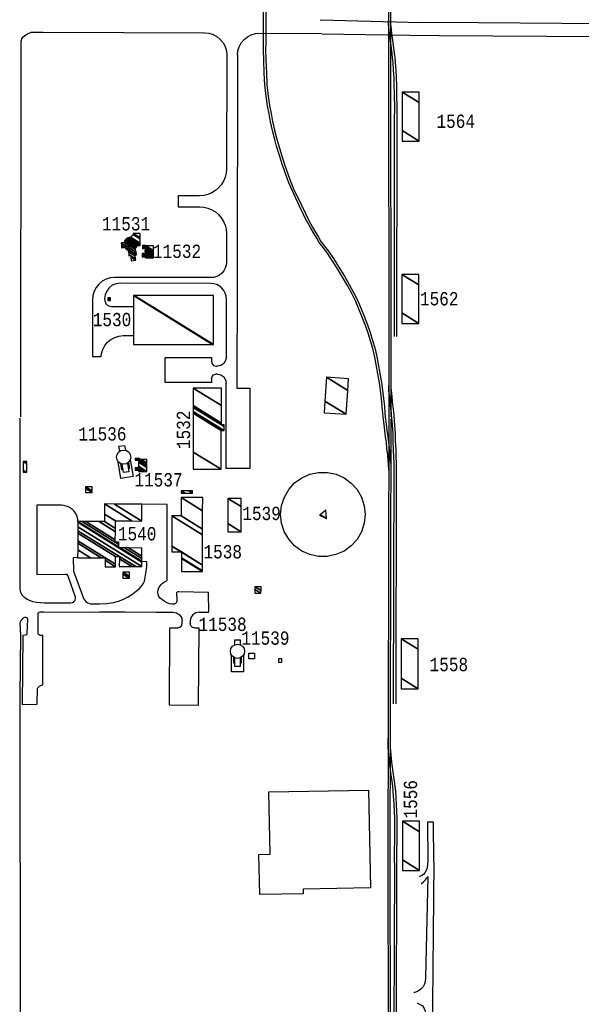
# Model space of a CAD drawing. Extents: x -0.5 to 41.9, y -0.5 to 29.8.
# Tile 12 of 128: x 5.2 to 5.9, y 7.4 to 8.7. Entities that reach past the tile are written whole.
import ezdxf
from ezdxf.enums import TextEntityAlignment as Align

# ---------------------------------------------------------------- set-up
doc = ezdxf.new("R2010")
doc.units = 0
doc.header["$MEASUREMENT"] = 0
for name, color, linetype in [('11', 2, 'CONTINUOUS'), ('21', 5, 'CONTINUOUS'), ('23', 1, 'CONTINUOUS'), ('41', 4, 'CONTINUOUS')]:
    doc.layers.add(name, color=color, linetype=linetype)
doc.styles.add('MONOTXT', font='MONOTXT', dxfattribs={"height": 0.2})

msp = doc.modelspace()

# ---------------------------------------------------------------- linework, layer by layer
at = {"layer": '11'}
for p, q in [((5.5081, 8.6372), (5.5857, 8.6368)), ((5.4799, 8.6092), (5.4795, 8.3273)), ((5.4527, 8.2173), (5.4546, 8.2173)), ((5.4546, 8.2071), (5.4527, 8.2071)), ((5.4101, 7.8929), (5.4101, 7.896)), ((5.4202, 7.896), (5.4202, 7.8928))]:
    msp.add_line(p, q, dxfattribs=at)
for points in [[(5.7313, 8.6511), (6.0459, 8.6485), (6.0492, 8.6495), (6.0519, 8.651), (6.0546, 8.653), (6.0569, 8.6553), (6.0588, 8.6578), (6.0603, 8.6601), (6.0615, 8.6628), (6.0619, 8.665), (6.0636, 8.7133)], [(5.584, 8.6541), (5.711, 8.6506), (5.7313, 8.6511)], [(5.2067, 8.1532), (5.2072, 8.627), (5.2079, 8.6301), (5.2093, 8.6319), (5.2119, 8.6342), (5.215, 8.6363), (5.2179, 8.6377), (5.2198, 8.6382), (5.2233, 8.6383), (5.2348, 8.6383), (5.4384, 8.6376)], [(5.4384, 8.6376), (5.4439, 8.637), (5.4491, 8.6354), (5.454, 8.6328), (5.4582, 8.6293), (5.4617, 8.625), (5.4643, 8.6202), (5.4659, 8.6149), (5.4664, 8.6094)], [(5.4799, 8.6092), (5.4804, 8.6147), (5.482, 8.62), (5.4847, 8.6248), (5.4882, 8.6291), (5.4925, 8.6326), (5.4973, 8.6351), (5.5026, 8.6367), (5.5081, 8.6372)], [(5.5865, 8.6364), (5.6963, 8.6348), (5.7346, 8.6343)], [(5.7346, 8.6343), (6.2727, 8.6307)], [(5.4664, 8.6094), (5.466, 8.4658), (5.4655, 8.4605), (5.4643, 8.4554), (5.4623, 8.4505), (5.4595, 8.446), (5.4561, 8.442), (5.452, 8.4386), (5.4475, 8.4358), (5.4426, 8.4338), (5.4375, 8.4326), (5.4322, 8.4322), (5.4052, 8.4322), (5.4052, 8.4181), (5.4323, 8.4182), (5.4375, 8.4177), (5.4427, 8.4165), (5.4475, 8.4145), (5.452, 8.4117), (5.456, 8.4083), (5.4595, 8.4043), (5.4622, 8.3998), (5.4643, 8.3949), (5.4655, 8.3898), (5.4659, 8.3845), (5.466, 8.3485), (5.4656, 8.3447), (5.4645, 8.341), (5.4627, 8.3376), (5.4602, 8.3346), (5.4572, 8.3322), (5.4538, 8.3304), (5.4501, 8.3292), (5.4463, 8.3289), (5.325, 8.329), (5.3195, 8.3285), (5.3143, 8.3269), (5.3094, 8.3243), (5.3052, 8.3208), (5.3017, 8.3166), (5.2991, 8.3117), (5.2975, 8.3065), (5.2969, 8.301), (5.297, 8.2296), (5.3079, 8.2296), (5.3085, 8.2331), (5.3101, 8.2384), (5.3127, 8.2432), (5.3161, 8.2475), (5.3204, 8.251), (5.3253, 8.2536), (5.3305, 8.2552), (5.3357, 8.256), (5.3487, 8.2558)], [(5.4659, 8.2285), (5.4659, 8.3019), (5.4656, 8.3057), (5.4645, 8.3094), (5.4627, 8.3128), (5.4602, 8.3158), (5.4572, 8.3182), (5.4539, 8.3201), (5.4502, 8.3212), (5.4463, 8.3216), (5.3319, 8.3218), (5.3269, 8.3212), (5.3221, 8.3192), (5.3181, 8.3161), (5.315, 8.312), (5.313, 8.3073), (5.3123, 8.3022), (5.3131, 8.2979), (5.3149, 8.2952), (5.3177, 8.2933), (5.3209, 8.2927), (5.3487, 8.2927)], [(5.4795, 8.3273), (5.4792, 8.1894), (5.4953, 8.1894), (5.4953, 8.0884), (5.4788, 8.0883), (5.4655, 8.0883), (5.4658, 8.1959)], [(5.4471, 8.2014), (5.4472, 8.1965), (5.3888, 8.1965), (5.3888, 8.228), (5.4472, 8.228), (5.4471, 8.223)], [(5.4471, 8.223), (5.4478, 8.2202), (5.4498, 8.2181), (5.4527, 8.2173)], [(5.4659, 8.2285), (5.465, 8.2242), (5.4626, 8.2206), (5.4589, 8.2182), (5.4546, 8.2173)], [(5.4471, 8.2014), (5.4478, 8.2043), (5.4498, 8.2064), (5.4527, 8.2071)], [(5.4546, 8.2071), (5.4589, 8.2063), (5.4625, 8.2038), (5.465, 8.2002), (5.4658, 8.1959)], [(5.2788, 8.0214), (5.2784, 8.0241), (5.2776, 8.0278), (5.2763, 8.0308), (5.2739, 8.0343), (5.2717, 8.0365), (5.2683, 8.039), (5.2655, 8.0403), (5.2628, 8.0411), (5.2607, 8.0416), (5.258, 8.0421), (5.2548, 8.0422), (5.2268, 8.042), (5.227, 7.9545), (5.2625, 7.9552), (5.2644, 7.9548), (5.2659, 7.9531), (5.2664, 7.9518), (5.2751, 7.9266), (5.2754, 7.9243), (5.2748, 7.9219), (5.2737, 7.9204), (5.2726, 7.9194), (5.2713, 7.9187), (5.2698, 7.9185), (5.2669, 7.9183), (5.2367, 7.9185), (5.2316, 7.9188), (5.2266, 7.9193), (5.2219, 7.9203), (5.2188, 7.9213), (5.2156, 7.9225), (5.2133, 7.924), (5.2112, 7.9256), (5.2093, 7.9277), (5.208, 7.9294), (5.2069, 7.932), (5.2062, 7.9344), (5.206, 7.9365), (5.2058, 8.1518)], [(5.4315, 7.9072), (5.4436, 7.9071), (5.4433, 7.9318), (5.4059, 7.9329), (5.4049, 7.9329), (5.4037, 7.9324), (5.4031, 7.9314), (5.4034, 7.9228), (5.4033, 7.921), (5.403, 7.9197), (5.4026, 7.9187), (5.4016, 7.918), (5.3999, 7.9173), (5.3977, 7.9172), (5.3943, 7.9177), (5.3911, 7.9189), (5.3873, 7.9211), (5.3845, 7.923), (5.3823, 7.9248), (5.3809, 7.9268), (5.3798, 7.9294), (5.3794, 7.9323), (5.3798, 7.9351), (5.3809, 7.9378), (5.3824, 7.9402), (5.3838, 7.9421), (5.3855, 7.9437), (5.3878, 7.9454), (5.3914, 7.9472), (5.3913, 8.043), (5.3593, 8.0433)], [(5.2784, 7.9759), (5.2729, 7.9758), (5.273, 7.9589), (5.2863, 7.9236), (5.2874, 7.9221), (5.2885, 7.9207), (5.2898, 7.9199), (5.2909, 7.9189), (5.2926, 7.9183), (5.2946, 7.9177), (5.2968, 7.9175), (5.3059, 7.9175), (5.3153, 7.918), (5.3235, 7.9191), (5.3297, 7.9208), (5.3355, 7.923), (5.3411, 7.9259), (5.3468, 7.9294), (5.3523, 7.9336), (5.3558, 7.9367), (5.3586, 7.9395), (5.3609, 7.9429), (5.3625, 7.9463), (5.3637, 7.9512), (5.3645, 7.9561), (5.365, 7.9609), (5.3655, 7.9659), (5.3657, 7.9694), (5.3658, 7.9707), (5.3594, 7.9708)], [(5.2058, 7.5911), (5.2061, 7.7908), (5.206, 7.8011), (5.2067, 7.878), (5.206, 7.8926), (5.2064, 7.8947), (5.2069, 7.896), (5.2079, 7.8974), (5.2093, 7.8991), (5.2105, 7.9005), (5.2116, 7.9009), (5.2129, 7.9009), (5.2139, 7.9005), (5.2143, 7.9), (5.215, 7.8986), (5.2145, 7.8803), (5.2144, 7.8792), (5.2137, 7.8785), (5.2127, 7.8782), (5.2093, 7.8778), (5.2086, 7.7908), (5.2274, 7.791), (5.2279, 7.8108), (5.2282, 7.8118), (5.2289, 7.8126), (5.2303, 7.8138), (5.2319, 7.8148), (5.2343, 7.8156), (5.2344, 7.8776), (5.2317, 7.8777), (5.2301, 7.8779), (5.229, 7.8789), (5.2288, 7.8805), (5.2287, 7.9055), (5.229, 7.9065), (5.2297, 7.907), (5.231, 7.9073), (5.2339, 7.9075), (5.2357, 7.9076), (5.2934, 7.9071), (5.3058, 7.9073), (5.3185, 7.9076), (5.3301, 7.9076), (5.3383, 7.9076), (5.3768, 7.9071), (5.3989, 7.9072)], [(5.3989, 7.9072), (5.4032, 7.9064), (5.4068, 7.9039), (5.4093, 7.9003), (5.4101, 7.896)], [(5.4315, 7.9072), (5.4272, 7.9064), (5.4236, 7.9039), (5.4211, 7.9003), (5.4202, 7.896)], [(5.4259, 7.8872), (5.431, 7.8872), (5.4305, 7.7895), (5.394, 7.7897), (5.3945, 7.8874), (5.4045, 7.8873)], [(5.4045, 7.8873), (5.4073, 7.888), (5.4094, 7.89), (5.4101, 7.8929)], [(5.4259, 7.8872), (5.4231, 7.8879), (5.421, 7.89), (5.4202, 7.8928)], [(5.6453, 7.6828), (5.6475, 7.5593), (5.5628, 7.5578), (5.5629, 7.5521), (5.5079, 7.5511), (5.5069, 7.6016), (5.521, 7.6019), (5.5195, 7.6805), (5.6453, 7.6828)], [(5.7274, 7.5914), (5.7272, 7.6425), (5.7193, 7.6425), (5.7198, 7.593)], [(5.2058, 7.5911), (5.2053, 7.1544), (5.2064, 7.1494), (5.2084, 7.1448), (5.2107, 7.1417), (5.214, 7.1384), (5.2175, 7.1361), (5.2216, 7.1342), (5.2244, 7.1328), (5.2289, 7.131), (5.2344, 7.1308), (5.5847, 7.1275)], [(5.7198, 7.593), (5.7191, 7.5848), (5.7179, 7.5814), (5.7163, 7.5786), (5.7146, 7.5765), (5.7125, 7.5749), (5.7091, 7.5733)], [(5.7274, 7.5914), (5.7252, 7.3689), (5.7225, 7.1406)], [(5.7116, 7.5647), (5.7146, 7.5669), (5.717, 7.5695), (5.7183, 7.5715), (5.7193, 7.5728), (5.7201, 7.5739), (5.7171, 7.4466), (5.7165, 7.4408), (5.7154, 7.437), (5.7139, 7.4346), (5.711, 7.4319), (5.708, 7.4295), (5.7057, 7.4282), (5.7037, 7.4276), (5.7023, 7.4275)], [(5.7065, 7.4146), (5.7133, 7.4107), (5.7153, 7.4073), (5.7167, 7.4038), (5.7172, 7.4008), (5.7174, 7.3989), (5.7174, 7.3668), (5.7152, 7.1406)]]:
    msp.add_lwpolyline(points, dxfattribs=at)
at = {"layer": '21'}
for points in [[(5.3316, 8.11), (5.3305, 8.1163), (5.3374, 8.1174), (5.3385, 8.1111)], [(5.3447, 8.0994), (5.3483, 8.0783), (5.333, 8.0757), (5.3295, 8.0967)], [(5.3412, 8.095), (5.343, 8.0842), (5.3361, 8.0831), (5.3343, 8.0938)], [(5.3424, 8.0959), (5.3436, 8.0883), (5.3423, 8.0881)], [(5.3354, 8.087), (5.3342, 8.0867), (5.3329, 8.0942)], [(5.641, 8.0302), (5.6398, 8.0191), (5.6364, 8.0085), (5.6308, 7.9989), (5.6233, 7.9906), (5.6143, 7.9841), (5.604, 7.9796), (5.5931, 7.9773), (5.582, 7.9773), (5.5711, 7.9796), (5.5609, 7.9842), (5.5519, 7.9907), (5.5445, 7.999), (5.5389, 8.0087), (5.5355, 8.0193), (5.5343, 8.0304), (5.5355, 8.0415), (5.539, 8.0521), (5.5446, 8.0617), (5.552, 8.07), (5.5611, 8.0765), (5.5713, 8.0811), (5.5822, 8.0834), (5.5933, 8.0833), (5.6042, 8.081), (5.6144, 8.0765), (5.6234, 8.0699), (5.6309, 8.0616), (5.6364, 8.0519), (5.6398, 8.0413), (5.641, 8.0302)], [(5.4764, 7.8661), (5.4764, 7.8724), (5.4834, 7.8724), (5.4834, 7.866)], [(5.4876, 7.8535), (5.4876, 7.832), (5.4722, 7.832), (5.4722, 7.8532)], [(5.4764, 7.8427), (5.4751, 7.8427), (5.4752, 7.8503)], [(5.4834, 7.8496), (5.4834, 7.8387), (5.4764, 7.8387), (5.4764, 7.8496)], [(5.4847, 7.8504), (5.4847, 7.8427), (5.4834, 7.8427)], [(5.4942, 7.8556), (5.5015, 7.8556), (5.5015, 7.8483), (5.4942, 7.8483), (5.4942, 7.8556)], [(5.5321, 7.8488), (5.5352, 7.8488), (5.5352, 7.8438), (5.5321, 7.8438), (5.5321, 7.8488)]]:
    msp.add_lwpolyline(points, dxfattribs=at)
for centre, radius in [((5.3451, 8.3714), 0.00351), ((5.3364, 8.1025), 0.00898), ((5.4799, 7.8578), 0.00898)]:
    msp.add_circle(centre, radius, dxfattribs=at)
at = {"layer": '41'}
for p, q in [((5.6704, 8.7131), (5.6706, 8.1533)), ((5.673, 8.7131), (5.6732, 8.1533)), ((5.6706, 8.1533), (5.6696, 7.5911)), ((5.6733, 8.1508), (5.6722, 7.5911)), ((5.6696, 7.5911), (5.6705, 7.03)), ((5.6722, 7.5911), (5.6732, 7.03)), ((5.6778, 7.5909), (5.6771, 7.3316)), ((5.6804, 7.5909), (5.6798, 7.3316))]:
    msp.add_line(p, q, dxfattribs=at)
for points in [[(5.5828, 8.3733), (5.5799, 8.3787), (5.5764, 8.3842), (5.5723, 8.3912), (5.5723, 8.3913), (5.5676, 8.3998), (5.5675, 8.3998), (5.5631, 8.4085), (5.5583, 8.4189), (5.5483, 8.4399), (5.5448, 8.4485), (5.5413, 8.4578), (5.5368, 8.4708), (5.5328, 8.483), (5.5293, 8.4945), (5.5269, 8.503), (5.5242, 8.5144), (5.5216, 8.5254), (5.5198, 8.5354), (5.5178, 8.5454), (5.5161, 8.5576), (5.5146, 8.572), (5.5137, 8.5868), (5.5131, 8.6033), (5.5128, 8.6155), (5.5129, 8.6258), (5.5126, 8.7132)], [(5.5152, 8.7132), (5.5155, 8.6258), (5.5154, 8.6155), (5.5157, 8.6034), (5.5163, 8.5868), (5.5171, 8.5724), (5.5187, 8.5579), (5.5204, 8.5458), (5.5224, 8.5359), (5.5242, 8.5259), (5.5267, 8.515), (5.5295, 8.5036), (5.5319, 8.4952), (5.5353, 8.4837), (5.5393, 8.4717), (5.5438, 8.4587), (5.5473, 8.4494), (5.5507, 8.4409), (5.5607, 8.4201), (5.5655, 8.4097), (5.5699, 8.401), (5.5746, 8.3926), (5.5787, 8.3855), (5.5821, 8.38), (5.5851, 8.3746)], [(5.6779, 8.2548), (5.678, 8.5303), (5.6782, 8.5409), (5.6777, 8.5616), (5.6776, 8.5717), (5.6774, 8.5807), (5.6768, 8.5901), (5.676, 8.6007), (5.6755, 8.6061), (5.6749, 8.6115), (5.674, 8.6181), (5.6724, 8.631), (5.6715, 8.6368), (5.671, 8.6411), (5.6707, 8.6431), (5.6706, 8.6448), (5.6704, 8.6479), (5.6704, 8.6525)], [(5.673, 8.6525), (5.673, 8.6479), (5.6732, 8.645), (5.6736, 8.6414), (5.6741, 8.6371), (5.675, 8.6313), (5.6766, 8.6184), (5.6775, 8.6118), (5.6781, 8.6064), (5.6786, 8.6009), (5.679, 8.5947), (5.6794, 8.5903), (5.68, 8.5808), (5.6802, 8.5717), (5.6803, 8.5617), (5.6808, 8.5409), (5.6807, 8.5302), (5.6805, 8.2548)], [(5.6635, 8.1531), (5.6631, 8.158), (5.6625, 8.1661), (5.6615, 8.1764), (5.6601, 8.1868), (5.6588, 8.1964), (5.657, 8.2075), (5.6548, 8.2194), (5.653, 8.2288), (5.6505, 8.2395), (5.6476, 8.2491), (5.6446, 8.259), (5.6414, 8.2687), (5.6373, 8.2792), (5.6335, 8.2885), (5.6292, 8.2986), (5.624, 8.3089), (5.6185, 8.319), (5.6125, 8.3295), (5.6047, 8.342), (5.5986, 8.3516), (5.5925, 8.3608), (5.5828, 8.3733)], [(5.5851, 8.3746), (5.5946, 8.3623), (5.6008, 8.353), (5.6069, 8.3434), (5.6147, 8.3309), (5.6208, 8.3203), (5.6263, 8.3101), (5.6315, 8.2997), (5.636, 8.2895), (5.6398, 8.2801), (5.6438, 8.2695), (5.6471, 8.2598), (5.6501, 8.2498), (5.653, 8.2402), (5.6555, 8.2294), (5.6574, 8.2198), (5.6596, 8.208), (5.6614, 8.1968), (5.6627, 8.1871), (5.6641, 8.1767), (5.6651, 8.1663), (5.6657, 8.1582), (5.6661, 8.1532)], [(5.6749, 8.1479), (5.6743, 8.1556), (5.6739, 8.1589), (5.6734, 8.1632), (5.6728, 8.1684), (5.6719, 8.1781), (5.6713, 8.1831), (5.6709, 8.1858), (5.6706, 8.1897), (5.6706, 8.193)], [(5.6732, 8.193), (5.6732, 8.19), (5.6735, 8.1861), (5.6739, 8.1834), (5.6745, 8.1784), (5.675, 8.173), (5.6754, 8.1686), (5.676, 8.1635), (5.6765, 8.1592), (5.6769, 8.1558), (5.6775, 8.1481)], [(5.6706, 8.0863), (5.6705, 8.0928), (5.6699, 8.0988), (5.6695, 8.1039), (5.6693, 8.1068), (5.6688, 8.1096), (5.6684, 8.1142), (5.6676, 8.1209), (5.6667, 8.1282), (5.6648, 8.1437), (5.6635, 8.1531)], [(5.6661, 8.1532), (5.6674, 8.144), (5.6684, 8.1364), (5.6694, 8.128), (5.6702, 8.1213), (5.671, 8.1145), (5.6716, 8.1097), (5.6721, 8.1051), (5.6725, 8.099), (5.6731, 8.093), (5.6732, 8.0863)], [(5.6768, 7.7917), (5.6774, 8.0954), (5.6771, 8.1025), (5.6768, 8.1122), (5.6763, 8.1227), (5.676, 8.1324), (5.6749, 8.1479)], [(5.6775, 8.1481), (5.6786, 8.1325), (5.6789, 8.1228), (5.6794, 8.1123), (5.6797, 8.1026), (5.68, 8.0955), (5.6801, 8.0859), (5.6795, 7.7917)], [(5.6778, 7.5909), (5.6781, 7.6345), (5.6781, 7.647), (5.6775, 7.665), (5.6764, 7.6811), (5.6757, 7.6875), (5.6745, 7.6965), (5.6732, 7.7048), (5.6731, 7.7048), (5.6715, 7.7175), (5.6708, 7.7267), (5.6699, 7.7363), (5.6699, 7.7487)], [(5.6725, 7.7487), (5.6725, 7.7363), (5.6734, 7.727), (5.6741, 7.7178), (5.6757, 7.7052), (5.6771, 7.6969), (5.6783, 7.6878), (5.679, 7.6814), (5.6796, 7.6735), (5.6801, 7.6651), (5.6804, 7.6558), (5.6807, 7.647), (5.6807, 7.6344), (5.6804, 7.5909)]]:
    msp.add_lwpolyline(points, dxfattribs=at)

# ---------------------------------------------------------------- texts
at = {"layer": '23', "style": 'MONOTXT', "width": 0.833333}
for s, p in [('1564', (5.7551, 8.5261)), ('11531', (5.3394, 8.3968)), ('11532', (5.4037, 8.3621)), ('1562', (5.7343, 8.3023)), ('1530', (5.3217, 8.276)), ('11536', (5.3096, 8.1319)), ('11537', (5.3803, 8.074)), ('1539', (5.5103, 8.0316)), ('1540', (5.3534, 8.006)), ('1538', (5.4613, 7.9833)), ('11538', (5.4611, 7.8918)), ('11539', (5.5151, 7.8744)), ('1558', (5.7464, 7.8411))]:
    msp.add_text(s, height=0.01684, dxfattribs=at).set_placement(p, align=Align.MIDDLE)
for s, p in [('1532', (5.4118, 8.137)), ('1556', (5.698, 7.6711))]:
    msp.add_text(s, height=0.01684, rotation=90, dxfattribs=at).set_placement(p, align=Align.MIDDLE)

# ---------------------------------------------------------------- meshes
at = {"layer": '21'}
mesh = msp.add_polyface(dxfattribs=at)
corners = [(5.6875, 8.5011), (5.7088, 8.5011), (5.6875, 8.5143), (5.6875, 8.5629), (5.7088, 8.5496), (5.6875, 8.5629), (5.7088, 8.5629)]
mesh.append_faces([[corners[k] for k in face] for face in [(0, 0, 1, 2), (2, 1, 4, 5), (3, 4, 6, 6)]], dxfattribs={"vtx0": -1, "vtx2": -1})
mesh = msp.add_polyface(dxfattribs=at)
corners = [(5.346, 8.35), (5.3516, 8.3509), (5.3453, 8.3547), (5.3515, 8.3511), (5.3453, 8.355), (5.3431, 8.3563), (5.3513, 8.3528), (5.345, 8.3566), (5.3428, 8.358), (5.3508, 8.3562), (5.3423, 8.3614), (5.334, 8.3666), (5.3506, 8.3575), (5.3421, 8.3627), (5.3355, 8.3668), (5.3338, 8.3679), (5.3514, 8.3576), (5.342, 8.3634), (5.3405, 8.3644), (5.3364, 8.3669), (5.3337, 8.3686), (5.3516, 8.3576), (5.342, 8.3636), (5.342, 8.3636), (5.3399, 8.3649), (5.3365, 8.367), (5.3337, 8.3688), (5.3516, 8.3576), (5.342, 8.3636), (5.3398, 8.3649), (5.3365, 8.367), (5.3337, 8.3688), (5.3518, 8.3576), (5.3392, 8.3654), (5.3367, 8.367), (5.3336, 8.3689), (5.3525, 8.3578), (5.3383, 8.3666), (5.3374, 8.3671), (5.3335, 8.3695), (5.3525, 8.3578), (5.3382, 8.3667), (5.3375, 8.3671), (5.3335, 8.3696), (5.3525, 8.3582), (5.3379, 8.3672), (5.3335, 8.3699), (5.352, 8.3609), (5.3331, 8.3727), (5.3515, 8.3643), (5.337, 8.3733), (5.3513, 8.3657), (5.3373, 8.3744), (5.3515, 8.3659), (5.3374, 8.3746), (5.3522, 8.3667), (5.3379, 8.3756), (5.3525, 8.3672), (5.3382, 8.3761), (5.353, 8.3682), (5.3389, 8.3769), (5.3531, 8.3687), (5.3392, 8.3773), (5.3533, 8.3693), (5.3397, 8.3778), (5.3551, 8.3693), (5.3405, 8.3784), (5.357, 8.3693), (5.3415, 8.3789), (5.357, 8.3699), (5.342, 8.3792), (5.357, 8.3713), (5.3435, 8.3796), (5.3452, 8.3798), (5.357, 8.3725), (5.3452, 8.3798), (5.3485, 8.3831), (5.357, 8.3779), (5.3485, 8.3845), (5.357, 8.3793), (5.357, 8.3845)]
mesh.append_faces([[corners[k] for k in face] for face in [(0, 0, 1, 2), (2, 1, 3, 4), (5, 5, 7, 8), (4, 3, 6, 7), (8, 6, 9, 10), (11, 11, 14, 15), (10, 9, 12, 13), (15, 14, 19, 20), (13, 12, 16, 17), (20, 19, 25, 26), (18, 18, 23, 24), (17, 16, 21, 22), (26, 25, 30, 31), (24, 23, 28, 29), (22, 21, 27, 28), (31, 30, 34, 35), (29, 27, 32, 33), (35, 34, 38, 39), (33, 32, 36, 37), (39, 38, 42, 43), (37, 36, 40, 41), (43, 42, 45, 46), (41, 40, 44, 45), (46, 44, 47, 48), (48, 47, 49, 50), (50, 49, 51, 52), (52, 51, 53, 54), (54, 53, 55, 56), (56, 55, 57, 58), (58, 57, 59, 60), (60, 59, 61, 62), (62, 61, 63, 64), (64, 63, 65, 66), (66, 65, 67, 68), (68, 67, 69, 70), (70, 69, 71, 72), (72, 71, 74, 75), (73, 74, 77, 76), (76, 77, 79, 78), (78, 79, 80, 80)]], dxfattribs={"vtx0": -1, "vtx2": -1})
mesh = msp.add_polyface(dxfattribs=at)
corners = [(5.3599, 8.3551), (5.3638, 8.3537), (5.3615, 8.3551), (5.3599, 8.3561), (5.3661, 8.3537), (5.3638, 8.3551), (5.3599, 8.3575), (5.3689, 8.3537), (5.3599, 8.3593), (5.3729, 8.3537), (5.3638, 8.3593), (5.3739, 8.3537), (5.3638, 8.3599), (5.3739, 8.355), (5.3638, 8.3613), (5.363, 8.3618), (5.3739, 8.3555), (5.3638, 8.3618), (5.363, 8.3623), (5.3739, 8.3564), (5.363, 8.3632), (5.3739, 8.3569), (5.3638, 8.3632), (5.3739, 8.3572), (5.3638, 8.3635), (5.3602, 8.3657), (5.3739, 8.3595), (5.3638, 8.3657), (5.3602, 8.368), (5.3739, 8.3609), (5.3602, 8.3694), (5.3639, 8.3691), (5.3739, 8.3629), (5.3634, 8.3694), (5.3639, 8.3691), (5.3643, 8.3691), (5.3739, 8.3632), (5.3639, 8.3694), (5.3739, 8.3691)]
mesh.append_faces([[corners[k] for k in face] for face in [(0, 0, 2, 3), (3, 2, 5, 6), (1, 1, 4, 5), (6, 4, 7, 8), (8, 7, 9, 10), (10, 9, 11, 12), (12, 11, 13, 14), (15, 15, 17, 18), (14, 13, 16, 17), (18, 16, 19, 20), (20, 19, 21, 22), (22, 21, 23, 24), (25, 25, 27, 28), (24, 23, 26, 27), (28, 26, 29, 30), (30, 29, 32, 33), (33, 31, 37, 37), (34, 32, 36, 35), (35, 36, 38, 38)]], dxfattribs={"vtx0": -1, "vtx2": -1})
mesh = msp.add_polyface(dxfattribs=at)
corners = [(5.6873, 8.2712), (5.7087, 8.2712), (5.6873, 8.2845), (5.6873, 8.333), (5.7087, 8.3198), (5.6873, 8.333), (5.7087, 8.333)]
mesh.append_faces([[corners[k] for k in face] for face in [(0, 0, 1, 2), (2, 1, 4, 5), (3, 4, 6, 6)]], dxfattribs={"vtx0": -1, "vtx2": -1})
mesh = msp.add_polyface(dxfattribs=at)
corners = [(5.3486, 8.2447), (5.3486, 8.3064), (5.4485, 8.2445), (5.3486, 8.3064), (5.3498, 8.3064), (5.4496, 8.2445), (5.4497, 8.3063)]
mesh.append_faces([[corners[k] for k in face] for face in [(0, 0, 2, 3), (1, 2, 5, 4), (4, 5, 6, 6)]], dxfattribs={"vtx0": -1, "vtx2": -1})
mesh = msp.add_polyface(dxfattribs=at)
corners = [(5.3166, 8.3002), (5.3199, 8.3002), (5.3166, 8.3023), (5.3166, 8.3036), (5.3199, 8.3015), (5.3166, 8.3036), (5.3199, 8.3036)]
mesh.append_faces([[corners[k] for k in face] for face in [(0, 0, 1, 2), (2, 1, 4, 5), (3, 4, 6, 6)]], dxfattribs={"vtx0": -1, "vtx2": -1})
mesh = msp.add_polyface(dxfattribs=at)
corners = [(5.589, 8.1584), (5.617, 8.1566), (5.59, 8.1733), (5.619, 8.1865), (5.592, 8.2032), (5.62, 8.2014), (5.62, 8.2014)]
mesh.append_faces([[corners[k] for k in face] for face in [(0, 0, 1, 2), (2, 1, 3, 4), (4, 3, 6, 5)]], dxfattribs={"vtx0": -1, "vtx2": -1})
mesh = msp.add_polyface(dxfattribs=at)
corners = [(5.4242, 8.0873), (5.4592, 8.0873), (5.4242, 8.109), (5.4592, 8.136), (5.4242, 8.1578), (5.4632, 8.136), (5.4242, 8.1603), (5.4596, 8.1432), (5.4632, 8.141), (5.4242, 8.1652), (5.4596, 8.1455), (5.4632, 8.1432), (5.4242, 8.1675), (5.4242, 8.1895), (5.4596, 8.1675), (5.4242, 8.1895), (5.4596, 8.1895)]
mesh.append_faces([[corners[k] for k in face] for face in [(0, 0, 1, 2), (2, 1, 3, 4), (4, 3, 5, 6), (6, 5, 8, 9), (9, 7, 10, 12), (7, 8, 11, 11), (12, 10, 14, 15), (13, 14, 16, 16)]], dxfattribs={"vtx0": -1, "vtx2": -1})
mesh = msp.add_polyface(dxfattribs=at)
corners = [(5.2097, 8.0835), (5.2142, 8.0835), (5.2097, 8.0863), (5.2097, 8.097), (5.2142, 8.0942), (5.2097, 8.097), (5.2142, 8.097)]
mesh.append_faces([[corners[k] for k in face] for face in [(0, 0, 1, 2), (2, 1, 4, 5), (3, 4, 6, 6)]], dxfattribs={"vtx0": -1, "vtx2": -1})
mesh = msp.add_polyface(dxfattribs=at)
corners = [(5.3511, 8.0863), (5.3551, 8.0846), (5.3523, 8.0863), (5.3511, 8.087), (5.3578, 8.0846), (5.3551, 8.0863), (5.3511, 8.0887), (5.3584, 8.0846), (5.3511, 8.0891), (5.3623, 8.0846), (5.3551, 8.0891), (5.3657, 8.0846), (5.3551, 8.0912), (5.3657, 8.0896), (5.3551, 8.0962), (5.3511, 8.0986), (5.3657, 8.0918), (5.3551, 8.0984), (5.3547, 8.0986), (5.3511, 8.1009), (5.3657, 8.092), (5.3551, 8.0986), (5.3514, 8.1009), (5.3567, 8.0997), (5.3657, 8.0942), (5.3549, 8.1009), (5.3567, 8.0997), (5.3586, 8.0997), (5.3657, 8.0953), (5.3567, 8.1009), (5.3657, 8.0997)]
mesh.append_faces([[corners[k] for k in face] for face in [(0, 0, 2, 3), (3, 2, 5, 6), (1, 1, 4, 5), (6, 4, 7, 8), (8, 7, 9, 10), (10, 9, 11, 12), (12, 11, 13, 14), (15, 15, 18, 19), (14, 13, 16, 17), (19, 18, 21, 22), (17, 16, 20, 21), (22, 20, 24, 25), (25, 23, 29, 29), (26, 24, 28, 27), (27, 28, 30, 30)]], dxfattribs={"vtx0": -1, "vtx2": -1})
mesh = msp.add_polyface(dxfattribs=at)
corners = [(5.2883, 8.0578), (5.2967, 8.0578), (5.2883, 8.063), (5.2967, 8.0601), (5.2883, 8.0653), (5.2967, 8.0653), (5.2967, 8.0653)]
mesh.append_faces([[corners[k] for k in face] for face in [(0, 0, 1, 2), (2, 1, 3, 4), (4, 3, 6, 5)]], dxfattribs={"vtx0": -1, "vtx2": -1})
mesh = msp.add_polyface(dxfattribs=at)
corners = [(5.4091, 8.0572), (5.4091, 8.06), (5.4136, 8.0572), (5.4091, 8.06), (5.4186, 8.06), (5.4232, 8.0572), (5.4232, 8.06)]
mesh.append_faces([[corners[k] for k in face] for face in [(0, 0, 2, 3), (1, 2, 5, 4), (4, 5, 6, 6)]], dxfattribs={"vtx0": -1, "vtx2": -1})
mesh = msp.add_polyface(dxfattribs=at)
corners = [(5.4092, 7.9584), (5.4359, 7.9584), (5.4093, 7.9749), (5.4359, 7.9591), (5.4093, 7.9756), (5.3972, 7.9831), (5.4359, 7.9665), (5.4093, 7.983), (5.3973, 7.9905), (5.436, 8.0046), (5.3973, 8.0286), (5.436, 8.0119), (5.4091, 8.0286), (5.436, 8.0349), (5.4091, 8.0516), (5.4361, 8.0515), (5.4361, 8.0515)]
mesh.append_faces([[corners[k] for k in face] for face in [(0, 0, 1, 2), (2, 1, 3, 4), (5, 5, 7, 8), (4, 3, 6, 7), (8, 6, 9, 10), (10, 9, 11, 12), (12, 11, 13, 14), (14, 13, 16, 15)]], dxfattribs={"vtx0": -1, "vtx2": -1})
mesh = msp.add_polyface(dxfattribs=at)
corners = [(5.4678, 8.0085), (5.4847, 8.0085), (5.4678, 8.019), (5.4678, 8.0506), (5.4847, 8.0402), (5.4678, 8.0506), (5.4847, 8.0506)]
mesh.append_faces([[corners[k] for k in face] for face in [(0, 0, 1, 2), (2, 1, 4, 5), (3, 4, 6, 6)]], dxfattribs={"vtx0": -1, "vtx2": -1})
mesh = msp.add_polyface(dxfattribs=at)
corners = [(5.2783, 7.9758), (5.2783, 7.9758), (5.2784, 7.9858), (5.313, 7.9644), (5.2947, 7.9757), (5.2784, 7.9939), (5.3262, 7.9643), (5.313, 7.9725), (5.3079, 7.9757), (5.2784, 7.9971), (5.3262, 7.9675), (5.313, 7.9756), (5.2784, 7.9971), (5.3309, 7.9646), (5.3262, 7.9675), (5.2785, 8.0069), (5.3468, 7.9645), (5.331, 7.9743), (5.3262, 7.9773), (5.2785, 8.0098), (5.3516, 7.9645), (5.331, 7.9773), (5.2785, 8.0146), (5.3593, 7.9645), (5.2785, 8.0204), (5.3304, 7.9883), (5.3593, 7.9703), (5.2785, 8.0214), (5.3304, 7.9892), (5.332, 7.9882), (5.3593, 7.9713), (5.284, 8.0214), (5.3258, 7.9955), (5.3304, 7.9926), (5.3376, 7.9881), (5.3594, 7.9746), (5.2886, 8.0213), (5.3258, 7.9983), (5.3304, 7.9954), (5.3423, 7.988), (5.3594, 7.9775), (5.3053, 8.0213), (5.3259, 8.0085), (5.3594, 7.9877), (5.3122, 8.0212), (5.3259, 8.0127), (5.3123, 8.0307), (5.3259, 8.0222), (5.3123, 8.0435), (5.3468, 8.0221), (5.3247, 8.0434), (5.3592, 8.022), (5.3593, 8.0433)]
mesh.append_faces([[corners[k] for k in face] for face in [(0, 1, 4, 2), (2, 4, 8, 5), (3, 3, 6, 7), (5, 8, 11, 9), (7, 6, 10, 11), (9, 10, 14, 12), (12, 14, 18, 15), (13, 13, 16, 17), (15, 18, 21, 19), (17, 16, 20, 21), (19, 20, 23, 22), (22, 23, 26, 24), (24, 25, 28, 27), (25, 26, 30, 29), (27, 28, 33, 31), (29, 30, 35, 34), (31, 32, 37, 36), (32, 33, 38, 38), (34, 35, 40, 39), (36, 37, 42, 41), (39, 40, 43, 43), (41, 42, 45, 44), (44, 45, 47, 46), (46, 47, 49, 48), (48, 49, 51, 50), (50, 51, 52, 52)]], dxfattribs={"vtx0": -1, "vtx2": -1})
mesh = msp.add_polyface(dxfattribs=at)
corners = [(5.5833, 8.0295), (5.592, 8.025), (5.584, 8.03), (5.5914, 8.0355), (5.5914, 8.0355), (5.5913, 8.0356), (5.5913, 8.0356)]
mesh.append_faces([[corners[k] for k in face] for face in [(0, 0, 1, 2), (2, 1, 4, 3), (3, 4, 6, 5)]], dxfattribs={"vtx0": -1, "vtx2": -1})
mesh = msp.add_polyface(dxfattribs=at)
corners = [(5.3354, 7.95), (5.3438, 7.95), (5.3354, 7.9552), (5.3438, 7.9523), (5.3354, 7.9576), (5.3438, 7.9576), (5.3438, 7.9576)]
mesh.append_faces([[corners[k] for k in face] for face in [(0, 0, 1, 2), (2, 1, 3, 4), (4, 3, 6, 5)]], dxfattribs={"vtx0": -1, "vtx2": -1})
mesh = msp.add_polyface(dxfattribs=at)
corners = [(5.5017, 7.9312), (5.5095, 7.931), (5.5018, 7.9358), (5.5019, 7.9391), (5.5096, 7.9343), (5.5019, 7.9391), (5.5097, 7.9389)]
mesh.append_faces([[corners[k] for k in face] for face in [(0, 0, 1, 2), (2, 1, 4, 5), (3, 4, 6, 6)]], dxfattribs={"vtx0": -1, "vtx2": -1})
mesh = msp.add_polyface(dxfattribs=at)
corners = [(5.6865, 7.8106), (5.7078, 7.8106), (5.6865, 7.8239), (5.6865, 7.8735), (5.7078, 7.8603), (5.6865, 7.8735), (5.7078, 7.8735)]
mesh.append_faces([[corners[k] for k in face] for face in [(0, 0, 1, 2), (2, 1, 4, 5), (3, 4, 6, 6)]], dxfattribs={"vtx0": -1, "vtx2": -1})
mesh = msp.add_polyface(dxfattribs=at)
corners = [(5.6879, 7.5814), (5.7092, 7.5814), (5.6879, 7.5947), (5.6879, 7.6435), (5.7092, 7.6302), (5.6879, 7.6435), (5.7092, 7.6435)]
mesh.append_faces([[corners[k] for k in face] for face in [(0, 0, 1, 2), (2, 1, 4, 5), (3, 4, 6, 6)]], dxfattribs={"vtx0": -1, "vtx2": -1})

doc.saveas('drawing.dxf')
